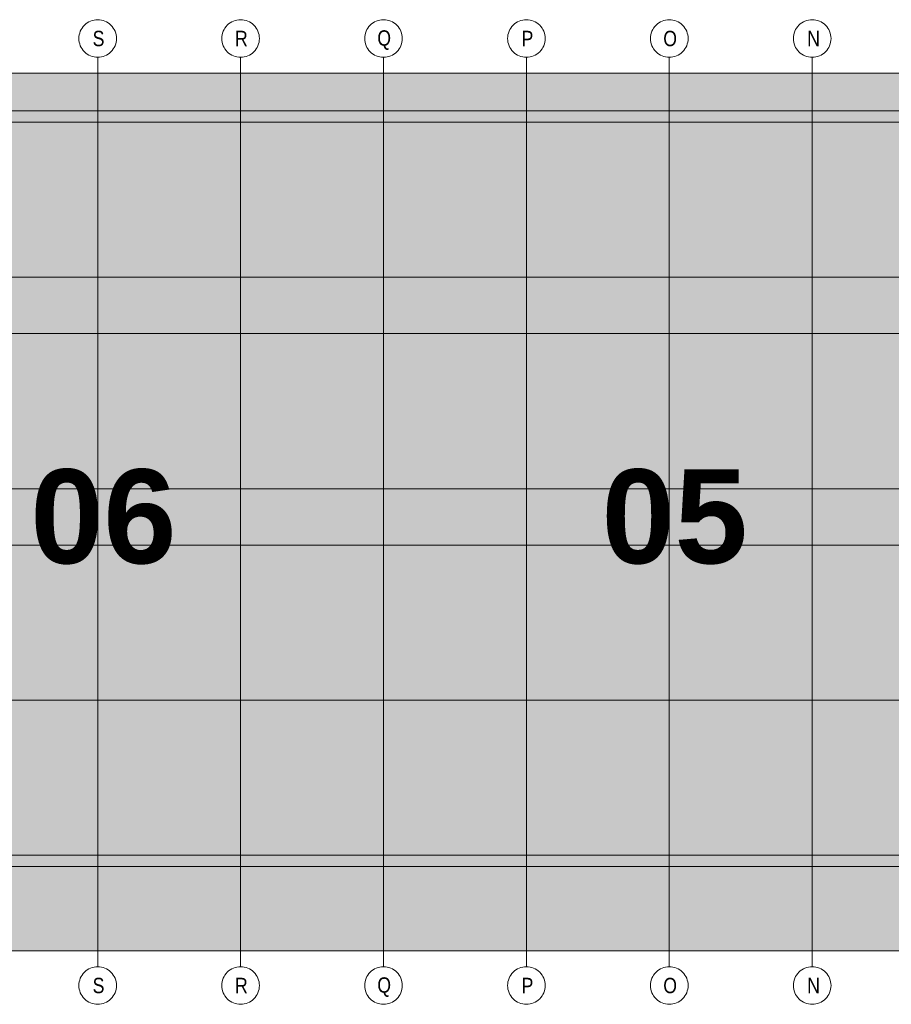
# Model space of a CAD drawing. Extents: x -620 to 300, y 62 to 1112.
# Tile 36 of 256: x 153 to 193, y 238 to 282. Entities that reach past the tile are written whole.
import ezdxf
from ezdxf.lldxf.tags import DXFTag

# ---------------------------------------------------------------- set-up
doc = ezdxf.new("R2010")
doc.units = 0
doc.layers.add('PK_LP', color=7, linetype='Continuous', lineweight=9)
doc.layers.add('PK_LP_Achsen', color=7, linetype='STRICHPUNKT2', lineweight=5)
for name, color, linetype, lineweight, true_color in [('PK_LP_T02', 7, 'Continuous', 9, 0xff6600), ('PK_LP_T02_Rest', 9, 'Continuous', 9, 0x808080), ('PK_LP_Tennung', 9, 'Continuous', 18, 0x808080)]:
    doc.layers.add(name, color=color, linetype=linetype, lineweight=lineweight, true_color=true_color)
doc.styles.get("Standard").update_dxf_attribs({"font": 'ARIALN.TTF'})
tags = doc.linetypes.add('grob', pattern=[14, 3, -8, 3]).pattern_tags.tags
tags[8:9] = [DXFTag(74, 4), DXFTag(75, 0), DXFTag(340, '0'), DXFTag(46, 0.0), DXFTag(50, 0.0), DXFTag(44, 0.0), DXFTag(45, 0.0)]
tags[6:7] = [DXFTag(74, 4), DXFTag(75, 0), DXFTag(340, '0'), DXFTag(46, 0.0), DXFTag(50, 0.0), DXFTag(44, 0.0), DXFTag(45, 0.0)]
tags[4:5] = [DXFTag(74, 4), DXFTag(75, 0), DXFTag(340, '0'), DXFTag(46, 0.0), DXFTag(50, 0.0), DXFTag(44, 0.0), DXFTag(45, 0.0)]
tags = doc.linetypes.add('STRICHPUNKT2', pattern=[12.7, 6.35, -3.175, 0, -3.175]).pattern_tags.tags
tags[10:11] = [DXFTag(74, 4), DXFTag(75, 0), DXFTag(340, '0'), DXFTag(46, 0.0), DXFTag(50, 0.0), DXFTag(44, 0.0), DXFTag(45, 0.0)]
tags[8:9] = [DXFTag(74, 4), DXFTag(75, 0), DXFTag(340, '0'), DXFTag(46, 0.0), DXFTag(50, 0.0), DXFTag(44, 0.0), DXFTag(45, 0.0)]
tags[6:7] = [DXFTag(74, 4), DXFTag(75, 0), DXFTag(340, '0'), DXFTag(46, 0.0), DXFTag(50, 0.0), DXFTag(44, 0.0), DXFTag(45, 0.0)]
tags[4:5] = [DXFTag(74, 4), DXFTag(75, 0), DXFTag(340, '0'), DXFTag(46, 0.0), DXFTag(50, 0.0), DXFTag(44, 0.0), DXFTag(45, 0.0)]

# ---------------------------------------------------------------- blocks, each defined once
blk = doc.blocks.new('Blockreferenz-A06G9S5I8I')
at = {"layer": 'PK_LP', "linetype": 'grob', "lineweight": 5, "ltscale": 0.13}
for p, q in [((143.888, 279.685), (169.728, 279.685)), ((169.728, 279.685), (195.568, 279.685)), ((169.728, 240.014), (169.728, 279.685)), ((169.728, 279.685), (169.728, 240.014)), ((169.728, 240.014), (143.888, 240.014)), ((195.568, 240.014), (169.728, 240.014))]:
    blk.add_line(p, q, dxfattribs=at)
at = {"layer": 'PK_LP', "linetype": 'ByBlock', "lineweight": 13, "ltscale": 0.13}
for p, q in [((209.085, 277.985), (144.395, 277.985)), ((143.38, 243.82), (196.075, 243.82))]:
    blk.add_line(p, q, dxfattribs=at)
at = {"layer": 'PK_LP_Achsen', "linetype": 'ByBlock', "ltscale": 0.13}
for p, q in [((156.101, 281.73), (156.151, 281.797)), ((156.151, 281.797), (156.207, 281.859)), ((156.207, 281.859), (156.268, 281.915)), ((156.268, 281.915), (156.335, 281.964)), ((156.335, 281.964), (156.407, 282.007)), ((156.407, 282.007), (156.482, 282.043)), ((156.482, 282.043), (156.561, 282.071)), ((156.561, 282.071), (156.642, 282.091)), ((156.642, 282.091), (156.724, 282.103)), ((156.724, 282.103), (156.808, 282.108)), ((156.808, 282.108), (156.891, 282.103)), ((156.891, 282.103), (156.974, 282.091)), ((156.974, 282.091), (157.054, 282.071)), ((157.054, 282.071), (157.133, 282.043)), ((157.133, 282.043), (157.208, 282.007)), ((157.208, 282.007), (157.28, 281.964)), ((157.28, 281.964), (157.347, 281.915)), ((157.347, 281.915), (157.409, 281.859)), ((157.409, 281.859), (157.465, 281.797)), ((157.465, 281.797), (157.514, 281.73)), ((162.561, 281.73), (162.611, 281.797)), ((162.611, 281.797), (162.667, 281.859)), ((162.667, 281.859), (162.728, 281.915)), ((162.728, 281.915), (162.795, 281.964)), ((162.795, 281.964), (162.867, 282.007)), ((162.867, 282.007), (162.942, 282.043)), ((162.942, 282.043), (163.021, 282.071)), ((163.021, 282.071), (163.102, 282.091)), ((163.102, 282.091), (163.184, 282.103)), ((163.184, 282.103), (163.268, 282.108)), ((163.268, 282.108), (163.351, 282.103)), ((163.351, 282.103), (163.434, 282.091)), ((163.434, 282.091), (163.514, 282.071)), ((163.514, 282.071), (163.593, 282.043)), ((163.593, 282.043), (163.668, 282.007)), ((163.668, 282.007), (163.74, 281.964)), ((163.74, 281.964), (163.807, 281.915)), ((163.807, 281.915), (163.869, 281.859)), ((163.869, 281.859), (163.925, 281.797)), ((163.925, 281.797), (163.974, 281.73)), ((169.021, 281.73), (169.071, 281.797)), ((169.071, 281.797), (169.127, 281.859)), ((169.127, 281.859), (169.188, 281.915)), ((169.188, 281.915), (169.255, 281.964)), ((169.255, 281.964), (169.327, 282.007)), ((169.327, 282.007), (169.402, 282.043)), ((169.402, 282.043), (169.481, 282.071)), ((169.481, 282.071), (169.562, 282.091)), ((169.562, 282.091), (169.644, 282.103)), ((169.644, 282.103), (169.728, 282.108)), ((169.728, 282.108), (169.811, 282.103)), ((169.811, 282.103), (169.894, 282.091)), ((169.894, 282.091), (169.974, 282.071)), ((169.974, 282.071), (170.053, 282.043)), ((170.053, 282.043), (170.128, 282.007)), ((170.128, 282.007), (170.2, 281.964)), ((170.2, 281.964), (170.267, 281.915)), ((170.267, 281.915), (170.329, 281.859)), ((170.329, 281.859), (170.385, 281.797)), ((170.385, 281.797), (170.434, 281.73)), ((175.481, 281.73), (175.531, 281.797)), ((175.531, 281.797), (175.587, 281.859)), ((175.587, 281.859), (175.648, 281.915)), ((175.648, 281.915), (175.715, 281.964)), ((175.715, 281.964), (175.787, 282.007)), ((175.787, 282.007), (175.862, 282.043)), ((175.862, 282.043), (175.941, 282.071)), ((175.941, 282.071), (176.022, 282.091)), ((176.022, 282.091), (176.104, 282.103)), ((176.104, 282.103), (176.188, 282.108)), ((176.188, 282.108), (176.271, 282.103)), ((176.271, 282.103), (176.354, 282.091)), ((176.354, 282.091), (176.434, 282.071)), ((176.434, 282.071), (176.513, 282.043)), ((176.513, 282.043), (176.588, 282.007)), ((176.588, 282.007), (176.66, 281.964)), ((176.66, 281.964), (176.727, 281.915)), ((176.727, 281.915), (176.789, 281.859)), ((176.789, 281.859), (176.845, 281.797)), ((176.845, 281.797), (176.894, 281.73)), ((181.941, 281.73), (181.991, 281.797)), ((181.991, 281.797), (182.047, 281.859)), ((182.047, 281.859), (182.108, 281.915)), ((182.108, 281.915), (182.175, 281.964)), ((182.175, 281.964), (182.247, 282.007)), ((182.247, 282.007), (182.322, 282.043)), ((182.322, 282.043), (182.401, 282.071)), ((182.401, 282.071), (182.482, 282.091)), ((182.482, 282.091), (182.564, 282.103)), ((182.564, 282.103), (182.648, 282.108)), ((182.648, 282.108), (182.731, 282.103)), ((182.731, 282.103), (182.814, 282.091)), ((182.814, 282.091), (182.894, 282.071)), ((182.894, 282.071), (182.973, 282.043)), ((182.973, 282.043), (183.048, 282.007)), ((183.048, 282.007), (183.12, 281.964)), ((183.12, 281.964), (183.187, 281.915)), ((183.187, 281.915), (183.249, 281.859)), ((183.249, 281.859), (183.305, 281.797)), ((183.305, 281.797), (183.354, 281.73)), ((188.401, 281.73), (188.451, 281.797)), ((188.451, 281.797), (188.507, 281.859)), ((188.507, 281.859), (188.568, 281.915)), ((188.568, 281.915), (188.635, 281.964)), ((188.635, 281.964), (188.707, 282.007)), ((188.707, 282.007), (188.782, 282.043)), ((188.782, 282.043), (188.861, 282.071)), ((188.861, 282.071), (188.942, 282.091)), ((188.942, 282.091), (189.024, 282.103)), ((189.024, 282.103), (189.108, 282.108)), ((189.108, 282.108), (189.191, 282.103)), ((189.191, 282.103), (189.274, 282.091)), ((189.274, 282.091), (189.354, 282.071)), ((189.354, 282.071), (189.433, 282.043)), ((189.433, 282.043), (189.508, 282.007)), ((189.508, 282.007), (189.58, 281.964)), ((189.58, 281.964), (189.647, 281.915)), ((189.647, 281.915), (189.709, 281.859)), ((189.709, 281.859), (189.765, 281.797)), ((189.765, 281.797), (189.814, 281.73)), ((155.962, 281.341), (155.974, 281.423)), ((155.974, 281.423), (155.994, 281.504)), ((155.994, 281.504), (156.022, 281.583)), ((156.022, 281.583), (156.058, 281.658)), ((156.058, 281.658), (156.101, 281.73)), ((157.514, 281.73), (157.557, 281.658)), ((157.557, 281.658), (157.593, 281.583)), ((157.593, 281.583), (157.621, 281.504)), ((157.621, 281.504), (157.641, 281.423)), ((157.641, 281.423), (157.654, 281.341)), ((162.422, 281.341), (162.434, 281.423)), ((162.434, 281.423), (162.454, 281.504)), ((162.454, 281.504), (162.482, 281.583)), ((162.482, 281.583), (162.518, 281.658)), ((162.518, 281.658), (162.561, 281.73)), ((163.974, 281.73), (164.017, 281.658)), ((164.017, 281.658), (164.053, 281.583)), ((164.053, 281.583), (164.081, 281.504)), ((164.081, 281.504), (164.101, 281.423)), ((164.101, 281.423), (164.114, 281.341)), ((168.882, 281.341), (168.894, 281.423)), ((168.894, 281.423), (168.914, 281.504)), ((168.914, 281.504), (168.942, 281.583)), ((168.942, 281.583), (168.978, 281.658)), ((168.978, 281.658), (169.021, 281.73)), ((170.434, 281.73), (170.477, 281.658)), ((170.477, 281.658), (170.513, 281.583)), ((170.513, 281.583), (170.541, 281.504)), ((170.541, 281.504), (170.561, 281.423)), ((170.561, 281.423), (170.574, 281.341)), ((175.342, 281.341), (175.354, 281.423)), ((175.354, 281.423), (175.374, 281.504)), ((175.374, 281.504), (175.402, 281.583)), ((175.402, 281.583), (175.438, 281.658)), ((175.438, 281.658), (175.481, 281.73)), ((176.894, 281.73), (176.937, 281.658)), ((176.937, 281.658), (176.973, 281.583)), ((176.973, 281.583), (177.001, 281.504)), ((177.001, 281.504), (177.021, 281.423)), ((177.021, 281.423), (177.034, 281.341)), ((181.802, 281.341), (181.814, 281.423)), ((181.814, 281.423), (181.834, 281.504)), ((181.834, 281.504), (181.862, 281.583)), ((181.862, 281.583), (181.898, 281.658)), ((181.898, 281.658), (181.941, 281.73)), ((183.354, 281.73), (183.397, 281.658)), ((183.397, 281.658), (183.433, 281.583)), ((183.433, 281.583), (183.461, 281.504)), ((183.461, 281.504), (183.481, 281.423)), ((183.481, 281.423), (183.494, 281.341)), ((188.262, 281.341), (188.274, 281.423)), ((188.274, 281.423), (188.294, 281.504)), ((188.294, 281.504), (188.322, 281.583)), ((188.322, 281.583), (188.358, 281.658)), ((188.358, 281.658), (188.401, 281.73)), ((189.814, 281.73), (189.857, 281.658)), ((189.857, 281.658), (189.893, 281.583)), ((189.893, 281.583), (189.921, 281.504)), ((189.921, 281.504), (189.941, 281.423)), ((189.941, 281.423), (189.954, 281.341)), ((155.958, 281.258), (155.962, 281.341)), ((155.962, 281.174), (155.958, 281.258)), ((155.974, 281.092), (155.962, 281.174)), ((155.994, 281.011), (155.974, 281.092)), ((156.022, 280.932), (155.994, 281.011)), ((156.058, 280.857), (156.022, 280.932)), ((157.593, 280.932), (157.557, 280.857)), ((157.621, 281.011), (157.593, 280.932)), ((157.641, 281.092), (157.621, 281.011)), ((157.654, 281.174), (157.641, 281.092)), ((157.654, 281.341), (157.658, 281.258)), ((157.658, 281.258), (157.654, 281.174)), ((162.418, 281.258), (162.422, 281.341)), ((162.422, 281.174), (162.418, 281.258)), ((162.434, 281.092), (162.422, 281.174)), ((162.454, 281.011), (162.434, 281.092)), ((162.482, 280.932), (162.454, 281.011)), ((162.518, 280.857), (162.482, 280.932)), ((164.053, 280.932), (164.017, 280.857)), ((164.081, 281.011), (164.053, 280.932)), ((164.101, 281.092), (164.081, 281.011)), ((164.114, 281.174), (164.101, 281.092)), ((164.114, 281.341), (164.118, 281.258)), ((164.118, 281.258), (164.114, 281.174)), ((168.878, 281.258), (168.882, 281.341)), ((168.882, 281.174), (168.878, 281.258)), ((168.894, 281.092), (168.882, 281.174)), ((168.914, 281.011), (168.894, 281.092)), ((168.942, 280.932), (168.914, 281.011)), ((168.978, 280.857), (168.942, 280.932)), ((170.513, 280.932), (170.477, 280.857)), ((170.541, 281.011), (170.513, 280.932)), ((170.561, 281.092), (170.541, 281.011)), ((170.574, 281.174), (170.561, 281.092)), ((170.574, 281.341), (170.578, 281.258)), ((170.578, 281.258), (170.574, 281.174)), ((175.338, 281.258), (175.342, 281.341)), ((175.342, 281.174), (175.338, 281.258)), ((175.354, 281.092), (175.342, 281.174)), ((175.374, 281.011), (175.354, 281.092)), ((175.402, 280.932), (175.374, 281.011)), ((175.438, 280.857), (175.402, 280.932)), ((176.973, 280.932), (176.937, 280.857)), ((177.001, 281.011), (176.973, 280.932)), ((177.021, 281.092), (177.001, 281.011)), ((177.034, 281.174), (177.021, 281.092)), ((177.034, 281.341), (177.038, 281.258)), ((177.038, 281.258), (177.034, 281.174)), ((181.798, 281.258), (181.802, 281.341)), ((181.802, 281.174), (181.798, 281.258)), ((181.814, 281.092), (181.802, 281.174)), ((181.834, 281.011), (181.814, 281.092)), ((181.862, 280.932), (181.834, 281.011)), ((181.898, 280.857), (181.862, 280.932)), ((183.433, 280.932), (183.397, 280.857)), ((183.461, 281.011), (183.433, 280.932)), ((183.481, 281.092), (183.461, 281.011)), ((183.494, 281.174), (183.481, 281.092)), ((183.494, 281.341), (183.498, 281.258)), ((183.498, 281.258), (183.494, 281.174)), ((188.258, 281.258), (188.262, 281.341)), ((188.262, 281.174), (188.258, 281.258)), ((188.274, 281.092), (188.262, 281.174)), ((188.294, 281.011), (188.274, 281.092)), ((188.322, 280.932), (188.294, 281.011)), ((188.358, 280.857), (188.322, 280.932)), ((189.893, 280.932), (189.857, 280.857)), ((189.921, 281.011), (189.893, 280.932)), ((189.941, 281.092), (189.921, 281.011)), ((189.954, 281.174), (189.941, 281.092)), ((189.954, 281.341), (189.958, 281.258)), ((189.958, 281.258), (189.954, 281.174)), ((156.101, 280.785), (156.058, 280.857)), ((156.151, 280.718), (156.101, 280.785)), ((156.207, 280.656), (156.151, 280.718)), ((156.268, 280.6), (156.207, 280.656)), ((156.335, 280.551), (156.268, 280.6)), ((156.407, 280.508), (156.335, 280.551)), ((156.482, 280.472), (156.407, 280.508)), ((156.561, 280.444), (156.482, 280.472)), ((157.133, 280.472), (157.054, 280.444)), ((157.208, 280.508), (157.133, 280.472)), ((157.28, 280.551), (157.208, 280.508)), ((157.347, 280.6), (157.28, 280.551)), ((157.409, 280.656), (157.347, 280.6)), ((157.465, 280.718), (157.409, 280.656)), ((157.514, 280.785), (157.465, 280.718)), ((157.557, 280.857), (157.514, 280.785)), ((162.561, 280.785), (162.518, 280.857)), ((162.611, 280.718), (162.561, 280.785)), ((162.667, 280.656), (162.611, 280.718)), ((162.728, 280.6), (162.667, 280.656)), ((162.795, 280.551), (162.728, 280.6)), ((162.867, 280.508), (162.795, 280.551)), ((162.942, 280.472), (162.867, 280.508)), ((163.021, 280.444), (162.942, 280.472)), ((163.593, 280.472), (163.514, 280.444)), ((163.668, 280.508), (163.593, 280.472)), ((163.74, 280.551), (163.668, 280.508)), ((163.807, 280.6), (163.74, 280.551)), ((163.869, 280.656), (163.807, 280.6)), ((163.925, 280.718), (163.869, 280.656)), ((163.974, 280.785), (163.925, 280.718)), ((164.017, 280.857), (163.974, 280.785)), ((169.021, 280.785), (168.978, 280.857)), ((169.071, 280.718), (169.021, 280.785)), ((169.127, 280.656), (169.071, 280.718)), ((169.188, 280.6), (169.127, 280.656)), ((169.255, 280.551), (169.188, 280.6)), ((169.327, 280.508), (169.255, 280.551)), ((169.402, 280.472), (169.327, 280.508)), ((169.481, 280.444), (169.402, 280.472)), ((170.053, 280.472), (169.974, 280.444)), ((170.128, 280.508), (170.053, 280.472)), ((170.2, 280.551), (170.128, 280.508)), ((170.267, 280.6), (170.2, 280.551)), ((170.329, 280.656), (170.267, 280.6)), ((170.385, 280.718), (170.329, 280.656)), ((170.434, 280.785), (170.385, 280.718)), ((170.477, 280.857), (170.434, 280.785)), ((175.481, 280.785), (175.438, 280.857)), ((175.531, 280.718), (175.481, 280.785)), ((175.587, 280.656), (175.531, 280.718)), ((175.648, 280.6), (175.587, 280.656)), ((175.715, 280.551), (175.648, 280.6)), ((175.787, 280.508), (175.715, 280.551)), ((175.862, 280.472), (175.787, 280.508)), ((175.941, 280.444), (175.862, 280.472)), ((176.513, 280.472), (176.434, 280.444)), ((176.588, 280.508), (176.513, 280.472)), ((176.66, 280.551), (176.588, 280.508)), ((176.727, 280.6), (176.66, 280.551)), ((176.789, 280.656), (176.727, 280.6)), ((176.845, 280.718), (176.789, 280.656)), ((176.894, 280.785), (176.845, 280.718)), ((176.937, 280.857), (176.894, 280.785)), ((181.941, 280.785), (181.898, 280.857)), ((181.991, 280.718), (181.941, 280.785)), ((182.047, 280.656), (181.991, 280.718)), ((182.108, 280.6), (182.047, 280.656)), ((182.175, 280.551), (182.108, 280.6)), ((182.247, 280.508), (182.175, 280.551)), ((182.322, 280.472), (182.247, 280.508)), ((182.401, 280.444), (182.322, 280.472)), ((182.973, 280.472), (182.894, 280.444)), ((183.048, 280.508), (182.973, 280.472)), ((183.12, 280.551), (183.048, 280.508)), ((183.187, 280.6), (183.12, 280.551)), ((183.249, 280.656), (183.187, 280.6)), ((183.305, 280.718), (183.249, 280.656)), ((183.354, 280.785), (183.305, 280.718)), ((183.397, 280.857), (183.354, 280.785)), ((188.401, 280.785), (188.358, 280.857)), ((188.451, 280.718), (188.401, 280.785)), ((188.507, 280.656), (188.451, 280.718)), ((188.568, 280.6), (188.507, 280.656)), ((188.635, 280.551), (188.568, 280.6)), ((188.707, 280.508), (188.635, 280.551)), ((188.782, 280.472), (188.707, 280.508)), ((188.861, 280.444), (188.782, 280.472)), ((189.433, 280.472), (189.354, 280.444)), ((189.508, 280.508), (189.433, 280.472)), ((189.58, 280.551), (189.508, 280.508)), ((189.647, 280.6), (189.58, 280.551)), ((189.709, 280.656), (189.647, 280.6)), ((189.765, 280.718), (189.709, 280.656)), ((189.814, 280.785), (189.765, 280.718)), ((189.857, 280.857), (189.814, 280.785)), ((156.642, 280.424), (156.561, 280.444)), ((156.724, 280.412), (156.642, 280.424)), ((156.808, 280.408), (156.724, 280.412)), ((156.891, 280.412), (156.808, 280.408)), ((156.974, 280.424), (156.891, 280.412)), ((157.054, 280.444), (156.974, 280.424)), ((163.102, 280.424), (163.021, 280.444)), ((163.184, 280.412), (163.102, 280.424)), ((163.268, 280.408), (163.184, 280.412)), ((163.351, 280.412), (163.268, 280.408)), ((163.434, 280.424), (163.351, 280.412)), ((163.514, 280.444), (163.434, 280.424)), ((169.562, 280.424), (169.481, 280.444)), ((169.644, 280.412), (169.562, 280.424)), ((169.728, 280.408), (169.644, 280.412)), ((169.811, 280.412), (169.728, 280.408)), ((169.894, 280.424), (169.811, 280.412)), ((169.974, 280.444), (169.894, 280.424)), ((176.022, 280.424), (175.941, 280.444)), ((176.104, 280.412), (176.022, 280.424)), ((176.188, 280.408), (176.104, 280.412)), ((176.271, 280.412), (176.188, 280.408)), ((176.354, 280.424), (176.271, 280.412)), ((176.434, 280.444), (176.354, 280.424)), ((182.482, 280.424), (182.401, 280.444)), ((182.564, 280.412), (182.482, 280.424)), ((182.648, 280.408), (182.564, 280.412)), ((182.731, 280.412), (182.648, 280.408)), ((182.814, 280.424), (182.731, 280.412)), ((182.894, 280.444), (182.814, 280.424)), ((188.942, 280.424), (188.861, 280.444)), ((189.024, 280.412), (188.942, 280.424)), ((189.108, 280.408), (189.024, 280.412)), ((189.191, 280.412), (189.108, 280.408)), ((189.274, 280.424), (189.191, 280.412)), ((189.354, 280.444), (189.274, 280.424)), ((156.207, 239.042), (156.268, 239.098)), ((156.268, 239.098), (156.335, 239.148)), ((156.335, 239.148), (156.407, 239.191)), ((156.407, 239.191), (156.482, 239.227)), ((156.482, 239.227), (156.561, 239.255)), ((156.561, 239.255), (156.642, 239.275)), ((156.642, 239.275), (156.724, 239.287)), ((156.724, 239.287), (156.808, 239.291)), ((156.808, 239.291), (156.891, 239.287)), ((156.891, 239.287), (156.974, 239.275)), ((156.974, 239.275), (157.054, 239.255)), ((157.054, 239.255), (157.133, 239.227)), ((157.133, 239.227), (157.208, 239.191)), ((157.208, 239.191), (157.28, 239.148)), ((157.28, 239.148), (157.347, 239.098)), ((157.347, 239.098), (157.409, 239.042)), ((162.667, 239.042), (162.728, 239.098)), ((162.728, 239.098), (162.795, 239.148)), ((162.795, 239.148), (162.867, 239.191)), ((162.867, 239.191), (162.942, 239.227)), ((162.942, 239.227), (163.021, 239.255)), ((163.021, 239.255), (163.102, 239.275)), ((163.102, 239.275), (163.184, 239.287)), ((163.184, 239.287), (163.268, 239.291)), ((163.268, 239.291), (163.351, 239.287)), ((163.351, 239.287), (163.434, 239.275)), ((163.434, 239.275), (163.514, 239.255)), ((163.514, 239.255), (163.593, 239.227)), ((163.593, 239.227), (163.668, 239.191)), ((163.668, 239.191), (163.74, 239.148)), ((163.74, 239.148), (163.807, 239.098)), ((163.807, 239.098), (163.869, 239.042)), ((169.127, 239.042), (169.188, 239.098)), ((169.188, 239.098), (169.255, 239.148)), ((169.255, 239.148), (169.327, 239.191)), ((169.327, 239.191), (169.402, 239.227)), ((169.402, 239.227), (169.481, 239.255)), ((169.481, 239.255), (169.562, 239.275)), ((169.562, 239.275), (169.644, 239.287)), ((169.644, 239.287), (169.728, 239.291)), ((169.728, 239.291), (169.811, 239.287)), ((169.811, 239.287), (169.894, 239.275)), ((169.894, 239.275), (169.974, 239.255)), ((169.974, 239.255), (170.053, 239.227)), ((170.053, 239.227), (170.128, 239.191)), ((170.128, 239.191), (170.2, 239.148)), ((170.2, 239.148), (170.267, 239.098)), ((170.267, 239.098), (170.329, 239.042)), ((175.587, 239.042), (175.648, 239.098)), ((175.648, 239.098), (175.715, 239.148)), ((175.715, 239.148), (175.787, 239.191)), ((175.787, 239.191), (175.862, 239.227)), ((175.862, 239.227), (175.941, 239.255)), ((175.941, 239.255), (176.022, 239.275)), ((176.022, 239.275), (176.104, 239.287)), ((176.104, 239.287), (176.188, 239.291)), ((176.188, 239.291), (176.271, 239.287)), ((176.271, 239.287), (176.354, 239.275)), ((176.354, 239.275), (176.434, 239.255)), ((176.434, 239.255), (176.513, 239.227)), ((176.513, 239.227), (176.588, 239.191)), ((176.588, 239.191), (176.66, 239.148)), ((176.66, 239.148), (176.727, 239.098)), ((176.727, 239.098), (176.789, 239.042)), ((182.047, 239.042), (182.108, 239.098)), ((182.108, 239.098), (182.175, 239.148)), ((182.175, 239.148), (182.247, 239.191)), ((182.247, 239.191), (182.322, 239.227)), ((182.322, 239.227), (182.401, 239.255)), ((182.401, 239.255), (182.482, 239.275)), ((182.482, 239.275), (182.564, 239.287)), ((182.564, 239.287), (182.648, 239.291)), ((182.648, 239.291), (182.731, 239.287)), ((182.731, 239.287), (182.814, 239.275)), ((182.814, 239.275), (182.894, 239.255)), ((182.894, 239.255), (182.973, 239.227)), ((182.973, 239.227), (183.048, 239.191)), ((183.048, 239.191), (183.12, 239.148)), ((183.12, 239.148), (183.187, 239.098)), ((183.187, 239.098), (183.249, 239.042)), ((188.507, 239.042), (188.568, 239.098)), ((188.568, 239.098), (188.635, 239.148)), ((188.635, 239.148), (188.707, 239.191)), ((188.707, 239.191), (188.782, 239.227)), ((188.782, 239.227), (188.861, 239.255)), ((188.861, 239.255), (188.942, 239.275)), ((188.942, 239.275), (189.024, 239.287)), ((189.024, 239.287), (189.108, 239.291)), ((189.108, 239.291), (189.191, 239.287)), ((189.191, 239.287), (189.274, 239.275)), ((189.274, 239.275), (189.354, 239.255)), ((189.354, 239.255), (189.433, 239.227)), ((189.433, 239.227), (189.508, 239.191)), ((189.508, 239.191), (189.58, 239.148)), ((189.58, 239.148), (189.647, 239.098)), ((189.647, 239.098), (189.709, 239.042)), ((155.962, 238.525), (155.974, 238.607)), ((155.974, 238.607), (155.994, 238.688)), ((155.994, 238.688), (156.022, 238.767)), ((156.022, 238.767), (156.058, 238.842)), ((156.058, 238.842), (156.101, 238.914)), ((156.101, 238.914), (156.151, 238.981)), ((156.151, 238.981), (156.207, 239.042)), ((157.409, 239.042), (157.465, 238.981)), ((157.465, 238.981), (157.514, 238.914)), ((157.514, 238.914), (157.557, 238.842)), ((157.557, 238.842), (157.593, 238.767)), ((157.593, 238.767), (157.621, 238.688)), ((157.621, 238.688), (157.641, 238.607)), ((157.641, 238.607), (157.654, 238.525)), ((162.422, 238.525), (162.434, 238.607)), ((162.434, 238.607), (162.454, 238.688)), ((162.454, 238.688), (162.482, 238.767)), ((162.482, 238.767), (162.518, 238.842)), ((162.518, 238.842), (162.561, 238.914)), ((162.561, 238.914), (162.611, 238.981)), ((162.611, 238.981), (162.667, 239.042)), ((163.869, 239.042), (163.925, 238.981)), ((163.925, 238.981), (163.974, 238.914)), ((163.974, 238.914), (164.017, 238.842)), ((164.017, 238.842), (164.053, 238.767)), ((164.053, 238.767), (164.081, 238.688)), ((164.081, 238.688), (164.101, 238.607)), ((164.101, 238.607), (164.114, 238.525)), ((168.882, 238.525), (168.894, 238.607)), ((168.894, 238.607), (168.914, 238.688)), ((168.914, 238.688), (168.942, 238.767)), ((168.942, 238.767), (168.978, 238.842)), ((168.978, 238.842), (169.021, 238.914)), ((169.021, 238.914), (169.071, 238.981)), ((169.071, 238.981), (169.127, 239.042)), ((170.329, 239.042), (170.385, 238.981)), ((170.385, 238.981), (170.434, 238.914)), ((170.434, 238.914), (170.477, 238.842)), ((170.477, 238.842), (170.513, 238.767)), ((170.513, 238.767), (170.541, 238.688)), ((170.541, 238.688), (170.561, 238.607)), ((170.561, 238.607), (170.574, 238.525)), ((175.342, 238.525), (175.354, 238.607)), ((175.354, 238.607), (175.374, 238.688)), ((175.374, 238.688), (175.402, 238.767)), ((175.402, 238.767), (175.438, 238.842)), ((175.438, 238.842), (175.481, 238.914)), ((175.481, 238.914), (175.531, 238.981)), ((175.531, 238.981), (175.587, 239.042)), ((176.789, 239.042), (176.845, 238.981)), ((176.845, 238.981), (176.894, 238.914)), ((176.894, 238.914), (176.937, 238.842)), ((176.937, 238.842), (176.973, 238.767)), ((176.973, 238.767), (177.001, 238.688)), ((177.001, 238.688), (177.021, 238.607)), ((177.021, 238.607), (177.034, 238.525)), ((181.802, 238.525), (181.814, 238.607)), ((181.814, 238.607), (181.834, 238.688)), ((181.834, 238.688), (181.862, 238.767)), ((181.862, 238.767), (181.898, 238.842)), ((181.898, 238.842), (181.941, 238.914)), ((181.941, 238.914), (181.991, 238.981)), ((181.991, 238.981), (182.047, 239.042)), ((183.249, 239.042), (183.305, 238.981)), ((183.305, 238.981), (183.354, 238.914)), ((183.354, 238.914), (183.397, 238.842)), ((183.397, 238.842), (183.433, 238.767)), ((183.433, 238.767), (183.461, 238.688)), ((183.461, 238.688), (183.481, 238.607)), ((183.481, 238.607), (183.494, 238.525)), ((188.262, 238.525), (188.274, 238.607)), ((188.274, 238.607), (188.294, 238.688)), ((188.294, 238.688), (188.322, 238.767)), ((188.322, 238.767), (188.358, 238.842)), ((188.358, 238.842), (188.401, 238.914)), ((188.401, 238.914), (188.451, 238.981)), ((188.451, 238.981), (188.507, 239.042)), ((189.709, 239.042), (189.765, 238.981)), ((189.765, 238.981), (189.814, 238.914)), ((189.814, 238.914), (189.857, 238.842)), ((189.857, 238.842), (189.893, 238.767)), ((189.893, 238.767), (189.921, 238.688)), ((189.921, 238.688), (189.941, 238.607)), ((189.941, 238.607), (189.954, 238.525)), ((155.958, 238.441), (155.962, 238.525)), ((155.962, 238.358), (155.958, 238.441)), ((155.974, 238.275), (155.962, 238.358)), ((155.994, 238.195), (155.974, 238.275)), ((156.022, 238.116), (155.994, 238.195)), ((157.621, 238.195), (157.593, 238.116)), ((157.641, 238.275), (157.621, 238.195)), ((157.654, 238.358), (157.641, 238.275)), ((157.654, 238.525), (157.658, 238.441)), ((157.658, 238.441), (157.654, 238.358)), ((162.418, 238.441), (162.422, 238.525)), ((162.422, 238.358), (162.418, 238.441)), ((162.434, 238.275), (162.422, 238.358)), ((162.454, 238.195), (162.434, 238.275)), ((162.482, 238.116), (162.454, 238.195)), ((164.081, 238.195), (164.053, 238.116)), ((164.101, 238.275), (164.081, 238.195)), ((164.114, 238.358), (164.101, 238.275)), ((164.114, 238.525), (164.118, 238.441)), ((164.118, 238.441), (164.114, 238.358)), ((168.878, 238.441), (168.882, 238.525)), ((168.882, 238.358), (168.878, 238.441)), ((168.894, 238.275), (168.882, 238.358)), ((168.914, 238.195), (168.894, 238.275)), ((168.942, 238.116), (168.914, 238.195)), ((170.541, 238.195), (170.513, 238.116)), ((170.561, 238.275), (170.541, 238.195)), ((170.574, 238.358), (170.561, 238.275)), ((170.574, 238.525), (170.578, 238.441)), ((170.578, 238.441), (170.574, 238.358)), ((175.338, 238.441), (175.342, 238.525)), ((175.342, 238.358), (175.338, 238.441)), ((175.354, 238.275), (175.342, 238.358)), ((175.374, 238.195), (175.354, 238.275)), ((175.402, 238.116), (175.374, 238.195)), ((177.001, 238.195), (176.973, 238.116)), ((177.021, 238.275), (177.001, 238.195)), ((177.034, 238.358), (177.021, 238.275)), ((177.034, 238.525), (177.038, 238.441)), ((177.038, 238.441), (177.034, 238.358)), ((181.798, 238.441), (181.802, 238.525)), ((181.802, 238.358), (181.798, 238.441)), ((181.814, 238.275), (181.802, 238.358)), ((181.834, 238.195), (181.814, 238.275)), ((181.862, 238.116), (181.834, 238.195)), ((183.461, 238.195), (183.433, 238.116)), ((183.481, 238.275), (183.461, 238.195)), ((183.494, 238.358), (183.481, 238.275)), ((183.494, 238.525), (183.498, 238.441)), ((183.498, 238.441), (183.494, 238.358)), ((188.258, 238.441), (188.262, 238.525)), ((188.262, 238.358), (188.258, 238.441)), ((188.274, 238.275), (188.262, 238.358)), ((188.294, 238.195), (188.274, 238.275)), ((188.322, 238.116), (188.294, 238.195)), ((189.921, 238.195), (189.893, 238.116)), ((189.941, 238.275), (189.921, 238.195)), ((189.954, 238.358), (189.941, 238.275)), ((189.954, 238.525), (189.958, 238.441)), ((189.958, 238.441), (189.954, 238.358)), ((156.058, 238.041), (156.022, 238.116)), ((156.101, 237.969), (156.058, 238.041)), ((156.151, 237.902), (156.101, 237.969)), ((156.207, 237.84), (156.151, 237.902)), ((156.268, 237.784), (156.207, 237.84)), ((156.335, 237.735), (156.268, 237.784)), ((156.407, 237.692), (156.335, 237.735)), ((157.28, 237.735), (157.208, 237.692)), ((157.347, 237.784), (157.28, 237.735)), ((157.409, 237.84), (157.347, 237.784)), ((157.465, 237.902), (157.409, 237.84)), ((157.514, 237.969), (157.465, 237.902)), ((157.557, 238.041), (157.514, 237.969)), ((157.593, 238.116), (157.557, 238.041)), ((162.518, 238.041), (162.482, 238.116)), ((162.561, 237.969), (162.518, 238.041)), ((162.611, 237.902), (162.561, 237.969)), ((162.667, 237.84), (162.611, 237.902)), ((162.728, 237.784), (162.667, 237.84)), ((162.795, 237.735), (162.728, 237.784)), ((162.867, 237.692), (162.795, 237.735)), ((163.74, 237.735), (163.668, 237.692)), ((163.807, 237.784), (163.74, 237.735)), ((163.869, 237.84), (163.807, 237.784)), ((163.925, 237.902), (163.869, 237.84)), ((163.974, 237.969), (163.925, 237.902)), ((164.017, 238.041), (163.974, 237.969)), ((164.053, 238.116), (164.017, 238.041)), ((168.978, 238.041), (168.942, 238.116)), ((169.021, 237.969), (168.978, 238.041)), ((169.071, 237.902), (169.021, 237.969)), ((169.127, 237.84), (169.071, 237.902)), ((169.188, 237.784), (169.127, 237.84)), ((169.255, 237.735), (169.188, 237.784)), ((169.327, 237.692), (169.255, 237.735)), ((170.2, 237.735), (170.128, 237.692)), ((170.267, 237.784), (170.2, 237.735)), ((170.329, 237.84), (170.267, 237.784)), ((170.385, 237.902), (170.329, 237.84)), ((170.434, 237.969), (170.385, 237.902)), ((170.477, 238.041), (170.434, 237.969)), ((170.513, 238.116), (170.477, 238.041)), ((175.438, 238.041), (175.402, 238.116)), ((175.481, 237.969), (175.438, 238.041)), ((175.531, 237.902), (175.481, 237.969)), ((175.587, 237.84), (175.531, 237.902)), ((175.648, 237.784), (175.587, 237.84)), ((175.715, 237.735), (175.648, 237.784)), ((175.787, 237.692), (175.715, 237.735)), ((176.66, 237.735), (176.588, 237.692)), ((176.727, 237.784), (176.66, 237.735)), ((176.789, 237.84), (176.727, 237.784)), ((176.845, 237.902), (176.789, 237.84)), ((176.894, 237.969), (176.845, 237.902)), ((176.937, 238.041), (176.894, 237.969)), ((176.973, 238.116), (176.937, 238.041)), ((181.898, 238.041), (181.862, 238.116)), ((181.941, 237.969), (181.898, 238.041)), ((181.991, 237.902), (181.941, 237.969)), ((182.047, 237.84), (181.991, 237.902)), ((182.108, 237.784), (182.047, 237.84)), ((182.175, 237.735), (182.108, 237.784)), ((182.247, 237.692), (182.175, 237.735)), ((183.12, 237.735), (183.048, 237.692)), ((183.187, 237.784), (183.12, 237.735)), ((183.249, 237.84), (183.187, 237.784)), ((183.305, 237.902), (183.249, 237.84)), ((183.354, 237.969), (183.305, 237.902)), ((183.397, 238.041), (183.354, 237.969)), ((183.433, 238.116), (183.397, 238.041)), ((188.358, 238.041), (188.322, 238.116)), ((188.401, 237.969), (188.358, 238.041)), ((188.451, 237.902), (188.401, 237.969)), ((188.507, 237.84), (188.451, 237.902)), ((188.568, 237.784), (188.507, 237.84)), ((188.635, 237.735), (188.568, 237.784)), ((188.707, 237.692), (188.635, 237.735)), ((189.58, 237.735), (189.508, 237.692)), ((189.647, 237.784), (189.58, 237.735)), ((189.709, 237.84), (189.647, 237.784)), ((189.765, 237.902), (189.709, 237.84)), ((189.814, 237.969), (189.765, 237.902)), ((189.857, 238.041), (189.814, 237.969)), ((189.893, 238.116), (189.857, 238.041)), ((156.482, 237.656), (156.407, 237.692)), ((156.561, 237.628), (156.482, 237.656)), ((156.642, 237.608), (156.561, 237.628)), ((156.724, 237.595), (156.642, 237.608)), ((156.808, 237.591), (156.724, 237.595)), ((156.891, 237.595), (156.808, 237.591)), ((156.974, 237.608), (156.891, 237.595)), ((157.054, 237.628), (156.974, 237.608)), ((157.133, 237.656), (157.054, 237.628)), ((157.208, 237.692), (157.133, 237.656)), ((162.942, 237.656), (162.867, 237.692)), ((163.021, 237.628), (162.942, 237.656)), ((163.102, 237.608), (163.021, 237.628)), ((163.184, 237.595), (163.102, 237.608)), ((163.268, 237.591), (163.184, 237.595)), ((163.351, 237.595), (163.268, 237.591)), ((163.434, 237.608), (163.351, 237.595)), ((163.514, 237.628), (163.434, 237.608)), ((163.593, 237.656), (163.514, 237.628)), ((163.668, 237.692), (163.593, 237.656)), ((169.402, 237.656), (169.327, 237.692)), ((169.481, 237.628), (169.402, 237.656)), ((169.562, 237.608), (169.481, 237.628)), ((169.644, 237.595), (169.562, 237.608)), ((169.728, 237.591), (169.644, 237.595)), ((169.811, 237.595), (169.728, 237.591)), ((169.894, 237.608), (169.811, 237.595)), ((169.974, 237.628), (169.894, 237.608)), ((170.053, 237.656), (169.974, 237.628)), ((170.128, 237.692), (170.053, 237.656)), ((175.862, 237.656), (175.787, 237.692)), ((175.941, 237.628), (175.862, 237.656)), ((176.022, 237.608), (175.941, 237.628)), ((176.104, 237.595), (176.022, 237.608)), ((176.188, 237.591), (176.104, 237.595)), ((176.271, 237.595), (176.188, 237.591)), ((176.354, 237.608), (176.271, 237.595)), ((176.434, 237.628), (176.354, 237.608)), ((176.513, 237.656), (176.434, 237.628)), ((176.588, 237.692), (176.513, 237.656)), ((182.322, 237.656), (182.247, 237.692)), ((182.401, 237.628), (182.322, 237.656)), ((182.482, 237.608), (182.401, 237.628)), ((182.564, 237.595), (182.482, 237.608)), ((182.648, 237.591), (182.564, 237.595)), ((182.731, 237.595), (182.648, 237.591)), ((182.814, 237.608), (182.731, 237.595)), ((182.894, 237.628), (182.814, 237.608)), ((182.973, 237.656), (182.894, 237.628)), ((183.048, 237.692), (182.973, 237.656)), ((188.782, 237.656), (188.707, 237.692)), ((188.861, 237.628), (188.782, 237.656)), ((188.942, 237.608), (188.861, 237.628)), ((189.024, 237.595), (188.942, 237.608)), ((189.108, 237.591), (189.024, 237.595)), ((189.191, 237.595), (189.108, 237.591)), ((189.274, 237.608), (189.191, 237.595)), ((189.354, 237.628), (189.274, 237.608)), ((189.433, 237.656), (189.354, 237.628)), ((189.508, 237.692), (189.433, 237.656))]:
    blk.add_line(p, q, dxfattribs=at)
at = {"layer": 'PK_LP_Achsen', "linetype": 'STRICHPUNKT2', "ltscale": 0.13}
for p, q in [((156.808, 280.408), (156.808, 239.291)), ((163.268, 280.408), (163.268, 239.291)), ((169.728, 280.408), (169.728, 239.291)), ((176.188, 280.408), (176.188, 239.291)), ((182.648, 280.408), (182.648, 239.291)), ((189.108, 280.408), (189.108, 239.291)), ((128.038, 277.478), (282.648, 277.478)), ((128.038, 270.465), (282.648, 270.465)), ((128.038, 267.915), (282.648, 267.915)), ((128.038, 260.903), (282.648, 260.903)), ((128.038, 258.353), (282.648, 258.353)), ((128.038, 251.34), (282.648, 251.34)), ((128.038, 244.328), (282.648, 244.328))]:
    blk.add_line(p, q, dxfattribs=at)
at = {"layer": 'PK_LP_T02_Rest', "linetype": 'ByBlock', "lineweight": -2, "ltscale": 0.13}
for points in [[(143.888, 240.014), (143.888, 279.685), (169.728, 240.014), (169.728, 279.685)], [(169.728, 240.014), (169.728, 279.685), (195.568, 240.014), (195.568, 279.685)]]:
    blk.add_solid(points, dxfattribs=at)
at = {"layer": 'PK_LP_Tennung', "linetype": 'ByBlock', "ltscale": 0.18}
blk.add_line((169.728, 240.014), (169.728, 279.685), dxfattribs=at)
at = {"layer": 'PK_LP', "linetype": 'ByBlock', "lineweight": 25, "ltscale": 0.25, "char_height": 4.25, "attachment_point": 1}
for s, insert in [('{\\fArial|b1|i0;06}', (153.765, 261.778)), ('{\\fArial|b1|i0;05}', (179.588, 261.778))]:
    blk.add_mtext(s, dxfattribs=dict(at, insert=insert))
at = {"layer": 'PK_LP_Achsen', "linetype": 'ByBlock', "ltscale": 0.13, "char_height": 0.69538, "attachment_point": 1}
for s, insert in [('{\\fArial Narrow;S}', (156.581, 281.605)), ('{\\fArial Narrow;R}', (163.016, 281.605)), ('{\\fArial Narrow;Q}', (169.449, 281.627)), ('{\\fArial Narrow;P}', (175.97, 281.605)), ('{\\fArial Narrow;O}', (182.375, 281.605)), ('{\\fArial Narrow;N}', (188.884, 281.605)), ('{\\fArial Narrow;S}', (156.581, 238.789)), ('{\\fArial Narrow;R}', (163.016, 238.789)), ('{\\fArial Narrow;Q}', (169.449, 238.811)), ('{\\fArial Narrow;P}', (175.97, 238.789)), ('{\\fArial Narrow;O}', (182.375, 238.789)), ('{\\fArial Narrow;N}', (188.884, 238.789))]:
    blk.add_mtext(s, dxfattribs=dict(at, insert=insert))

msp = doc.modelspace()

# ---------------------------------------------------------------- block references
at = {"layer": 'PK_LP_T02', "ltscale": 0.13}
msp.add_blockref('Blockreferenz-A06G9S5I8I', (0, 0), dxfattribs=at)

doc.saveas('drawing.dxf')
